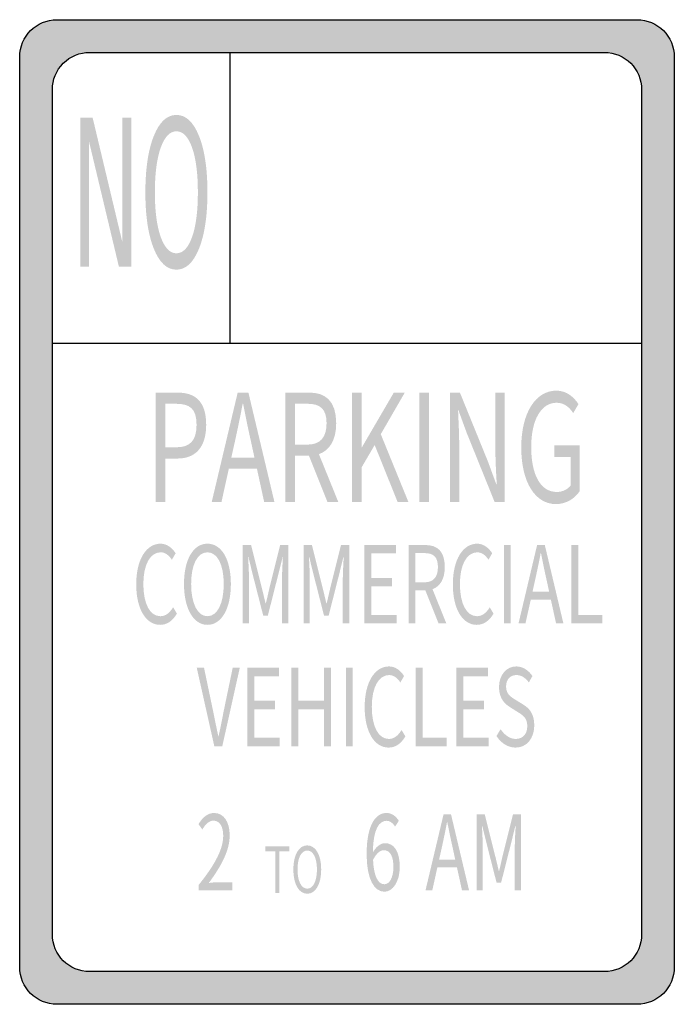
# Model space of a CAD drawing. Header units: inches. Extents: x -0.5 to 0.5, y -0.75 to 0.75.
import ezdxf

# ---------------------------------------------------------------- set-up
doc = ezdxf.new("R2010")
doc.units = ezdxf.units.IN
doc.header["$MEASUREMENT"] = 0

msp = doc.modelspace()

# ---------------------------------------------------------------- hatches: boundary and pattern name
h = msp.add_hatch(color=7)
edge = h.paths.add_edge_path()
edge.add_line((-0.443, 0.7521), (0.443, 0.7521))
edge.add_spline(control_points=[(0.443, 0.7521), (0.4745, 0.7521), (0.5, 0.7266), (0.5, 0.6951)], knot_values=[0, 0, 0, 0, 1, 1, 1, 1], degree=3, periodic=0)
edge.add_line((0.5, 0.6951), (0.5, -0.6951))
edge.add_spline(control_points=[(0.5, -0.6951), (0.5, -0.7266), (0.4745, -0.7521), (0.443, -0.7521)], knot_values=[0, 0, 0, 0, 1, 1, 1, 1], degree=3, periodic=0)
edge.add_line((0.443, -0.7521), (-0.443, -0.7521))
edge.add_spline(control_points=[(-0.443, -0.7521), (-0.4745, -0.7521), (-0.5, -0.7266), (-0.5, -0.6951)], knot_values=[0, 0, 0, 0, 1, 1, 1, 1], degree=3, periodic=0)
edge.add_line((-0.5, -0.6951), (-0.5, 0.6951))
edge.add_spline(control_points=[(-0.5, 0.6951), (-0.5, 0.7266), (-0.4745, 0.7521), (-0.443, 0.7521)], knot_values=[0, 0, 0, 0, 1, 1, 1, 1], degree=3, periodic=0)
edge = h.paths.add_edge_path(flags=0)
edge.add_line((-0.3931, 0.7022), (0.3931, 0.7022))
edge.add_spline(control_points=[(0.3931, 0.7022), (0.4246, 0.7022), (0.4501, 0.6767), (0.4501, 0.6452)], knot_values=[0, 0, 0, 0, 1, 1, 1, 1], degree=3, periodic=0)
edge.add_line((0.4501, 0.6452), (0.4501, -0.6452))
edge.add_spline(control_points=[(0.4501, -0.6452), (0.4501, -0.6767), (0.4246, -0.7022), (0.3931, -0.7022)], knot_values=[0, 0, 0, 0, 1, 1, 1, 1], degree=3, periodic=0)
edge.add_line((0.3931, -0.7022), (-0.3931, -0.7022))
edge.add_spline(control_points=[(-0.3931, -0.7022), (-0.4246, -0.7022), (-0.4501, -0.6767), (-0.4501, -0.6452)], knot_values=[0, 0, 0, 0, 1, 1, 1, 1], degree=3, periodic=0)
edge.add_line((-0.4501, -0.6452), (-0.4501, 0.6452))
edge.add_spline(control_points=[(-0.4501, 0.6452), (-0.4501, 0.6603), (-0.4441, 0.6748), (-0.4334, 0.6855), (-0.4227, 0.6962), (-0.4083, 0.7022), (-0.3931, 0.7022)], knot_values=[0, 0, 0, 0, 1, 1, 1, 2, 2, 2, 2], degree=3, periodic=0)
for points in [[(-0.4073, 0.6025), (-0.3886, 0.6025), (-0.3431, 0.4119), (-0.3431, 0.6025), (-0.3297, 0.6025), (-0.3297, 0.3746), (-0.3484, 0.3746), (-0.3939, 0.5652), (-0.3939, 0.3746), (-0.4073, 0.3746), (-0.4073, 0.6025)], [(0.0075, 0.0151), (0.0222, 0.0151), (0.0222, 0.068), (0.0423, 0.1023), (0.0774, 0.0151), (0.0939, 0.0151), (0.0516, 0.1189), (0.0883, 0.1824), (0.0715, 0.1824), (0.0225, 0.0984), (0.0222, 0.0984), (0.0222, 0.1824), (0.0075, 0.1824), (0.0075, 0.0151)], [(0.1107, 0.0151), (0.1254, 0.0151), (0.1254, 0.1824), (0.1107, 0.1824), (0.1107, 0.0151)], [(0.0266, -0.1703), (0.0761, -0.1703), (0.0761, -0.1574), (0.0371, -0.1574), (0.0371, -0.1138), (0.0689, -0.1138), (0.0689, -0.1009), (0.0371, -0.1009), (0.0371, -0.0633), (0.0749, -0.0633), (0.0749, -0.0505), (0.0266, -0.0505), (0.0266, -0.1703)], [(0.2396, -0.1703), (0.2501, -0.1703), (0.2501, -0.0505), (0.2396, -0.0505), (0.2396, -0.1703)], [(0.3427, -0.1703), (0.3899, -0.1703), (0.3899, -0.1574), (0.3532, -0.1574), (0.3532, -0.0505), (0.3427, -0.0505), (0.3427, -0.1703)], [(-0.1523, -0.3578), (-0.1027, -0.3578), (-0.1027, -0.3449), (-0.1417, -0.3449), (-0.1417, -0.3013), (-0.1099, -0.3013), (-0.1099, -0.2884), (-0.1417, -0.2884), (-0.1417, -0.2508), (-0.104, -0.2508), (-0.104, -0.238), (-0.1523, -0.238), (-0.1523, -0.3578)], [(-0.0849, -0.3578), (-0.0743, -0.3578), (-0.0743, -0.3013), (-0.0352, -0.3013), (-0.0352, -0.3578), (-0.0246, -0.3578), (-0.0246, -0.238), (-0.0352, -0.238), (-0.0352, -0.2882), (-0.0743, -0.2882), (-0.0743, -0.238), (-0.0849, -0.238), (-0.0849, -0.3578)], [(-0.0016, -0.3578), (0.0089, -0.3578), (0.0089, -0.238), (-0.0016, -0.238), (-0.0016, -0.3578)], [(0.1049, -0.3578), (0.1522, -0.3578), (0.1522, -0.3449), (0.1154, -0.3449), (0.1154, -0.238), (0.1049, -0.238), (0.1049, -0.3578)], [(0.167, -0.3578), (0.2166, -0.3578), (0.2166, -0.3449), (0.1776, -0.3449), (0.1776, -0.3013), (0.2094, -0.3013), (0.2094, -0.2884), (0.1776, -0.2884), (0.1776, -0.2508), (0.2153, -0.2508), (0.2153, -0.238), (0.167, -0.238), (0.167, -0.3578)], [(-0.1096, -0.582), (-0.1032, -0.582), (-0.1032, -0.5182), (-0.0881, -0.5182), (-0.0881, -0.5106), (-0.1247, -0.5106), (-0.1247, -0.5182), (-0.1096, -0.5182), (-0.1096, -0.582)]]:
    msp.add_hatch(color=7).paths.add_polyline_path(points)
h = msp.add_hatch(color=7)
edge = h.paths.add_edge_path()
edge.add_spline(control_points=[(-0.2606, 0.6066), (-0.2462, 0.6066), (-0.2347, 0.5959), (-0.2261, 0.5745), (-0.2175, 0.5531), (-0.2132, 0.5243), (-0.2132, 0.4883), (-0.2132, 0.4524), (-0.2175, 0.4237), (-0.2261, 0.4023), (-0.2347, 0.3809), (-0.2462, 0.3702), (-0.2606, 0.3702), (-0.275, 0.3702), (-0.2865, 0.3809), (-0.2951, 0.4022), (-0.3037, 0.4236), (-0.308, 0.4523), (-0.308, 0.4883), (-0.308, 0.5243), (-0.3037, 0.5531), (-0.2951, 0.5745), (-0.2865, 0.5959), (-0.275, 0.6066), (-0.2606, 0.6066)], knot_values=[0, 0, 0, 0, 1, 1, 1, 2, 2, 2, 3, 3, 3, 4, 4, 4, 5, 5, 5, 6, 6, 6, 7, 7, 7, 8, 8, 8, 8], degree=3, periodic=0)
edge = h.paths.add_edge_path(flags=0)
edge.add_spline(control_points=[(-0.2606, 0.5816), (-0.2706, 0.5816), (-0.2786, 0.5732), (-0.2846, 0.5565), (-0.2905, 0.5399), (-0.2935, 0.5171), (-0.2935, 0.4883), (-0.2935, 0.4596), (-0.2905, 0.4369), (-0.2846, 0.4203), (-0.2786, 0.4036), (-0.2706, 0.3952), (-0.2606, 0.3952), (-0.2505, 0.3952), (-0.2425, 0.4036), (-0.2366, 0.4203), (-0.2307, 0.4369), (-0.2278, 0.4596), (-0.2278, 0.4883), (-0.2278, 0.5171), (-0.2307, 0.5399), (-0.2366, 0.5565), (-0.2425, 0.5732), (-0.2505, 0.5816), (-0.2606, 0.5816)], knot_values=[0, 0, 0, 0, 1, 1, 1, 2, 2, 2, 3, 3, 3, 4, 4, 4, 5, 5, 5, 6, 6, 6, 7, 7, 7, 8, 8, 8, 8], degree=3, periodic=0)
h = msp.add_hatch(color=7)
edge = h.paths.add_edge_path()
edge.add_line((-0.2923, 0.0151), (-0.2776, 0.0151))
edge.add_line((-0.2776, 0.0151), (-0.2776, 0.0817))
edge.add_line((-0.2776, 0.0817), (-0.2583, 0.0817))
edge.add_spline(control_points=[(-0.2583, 0.0817), (-0.2326, 0.0817), (-0.2151, 0.0979), (-0.2151, 0.1333), (-0.2151, 0.1699), (-0.2327, 0.1824), (-0.2589, 0.1824)], knot_values=[0, 0, 0, 0, 1, 1, 1, 2, 2, 2, 2], degree=3, periodic=0)
edge.add_line((-0.2589, 0.1824), (-0.2923, 0.1824))
edge.add_line((-0.2923, 0.1824), (-0.2923, 0.0151))
edge = h.paths.add_edge_path(flags=0)
edge.add_line((-0.2776, 0.0989), (-0.2776, 0.1653))
edge.add_line((-0.2776, 0.1653), (-0.2609, 0.1653))
edge.add_spline(control_points=[(-0.2609, 0.1653), (-0.2402, 0.1653), (-0.2298, 0.1578), (-0.2298, 0.1333), (-0.2298, 0.1094), (-0.2396, 0.0989), (-0.2602, 0.0989)], knot_values=[0, 0, 0, 0, 1, 1, 1, 2, 2, 2, 2], degree=3, periodic=0)
edge.add_line((-0.2602, 0.0989), (-0.2776, 0.0989))
h = msp.add_hatch(color=7)
h.paths.add_polyline_path([(-0.2067, 0.0151), (-0.1918, 0.0151), (-0.1805, 0.0662), (-0.1376, 0.0662), (-0.1265, 0.0151), (-0.1108, 0.0151), (-0.1506, 0.1824), (-0.167, 0.1824), (-0.2067, 0.0151)])
edge = h.paths.add_edge_path(flags=0)
edge.add_line((-0.1768, 0.0829), (-0.171, 0.1087))
edge.add_spline(control_points=[(-0.171, 0.1087), (-0.1669, 0.1276), (-0.1631, 0.1457), (-0.1594, 0.1653)], knot_values=[0, 0, 0, 0, 1, 1, 1, 1], degree=3, periodic=0)
edge.add_line((-0.1594, 0.1653), (-0.1587, 0.1653))
edge.add_spline(control_points=[(-0.1587, 0.1653), (-0.1549, 0.1459), (-0.1512, 0.1276), (-0.1469, 0.1087)], knot_values=[0, 0, 0, 0, 1, 1, 1, 1], degree=3, periodic=0)
edge.add_line((-0.1469, 0.1087), (-0.1413, 0.0829))
edge.add_line((-0.1413, 0.0829), (-0.1768, 0.0829))
h = msp.add_hatch(color=7)
edge = h.paths.add_edge_path()
edge.add_line((-0.0298, 0.0151), (-0.0132, 0.0151))
edge.add_line((-0.0132, 0.0151), (-0.0429, 0.0884))
edge.add_spline(control_points=[(-0.0429, 0.0884), (-0.0271, 0.0938), (-0.0165, 0.1094), (-0.0165, 0.1356), (-0.0165, 0.1703), (-0.0336, 0.1824), (-0.0574, 0.1824)], knot_values=[0, 0, 0, 0, 1, 1, 1, 2, 2, 2, 2], degree=3, periodic=0)
edge.add_line((-0.0574, 0.1824), (-0.094, 0.1824))
edge.add_line((-0.094, 0.1824), (-0.094, 0.0151))
edge.add_line((-0.094, 0.0151), (-0.0793, 0.0151))
edge.add_line((-0.0793, 0.0151), (-0.0793, 0.0861))
edge.add_line((-0.0793, 0.0861), (-0.0582, 0.0861))
edge.add_line((-0.0582, 0.0861), (-0.0298, 0.0151))
edge = h.paths.add_edge_path(flags=0)
edge.add_line((-0.0793, 0.103), (-0.0793, 0.1653))
edge.add_line((-0.0793, 0.1653), (-0.0597, 0.1653))
edge.add_spline(control_points=[(-0.0597, 0.1653), (-0.0413, 0.1653), (-0.0312, 0.1575), (-0.0312, 0.1356), (-0.0312, 0.1137), (-0.0413, 0.103), (-0.0597, 0.103)], knot_values=[0, 0, 0, 0, 1, 1, 1, 2, 2, 2, 2], degree=3, periodic=0)
edge.add_line((-0.0597, 0.103), (-0.0793, 0.103))
h = msp.add_hatch(color=7)
edge = h.paths.add_edge_path()
edge.add_line((0.1575, 0.0151), (0.1714, 0.0151))
edge.add_line((0.1714, 0.0151), (0.1714, 0.103))
edge.add_spline(control_points=[(0.1714, 0.103), (0.1714, 0.1205), (0.1703, 0.1384), (0.1697, 0.1552)], knot_values=[0, 0, 0, 0, 1, 1, 1, 1], degree=3, periodic=0)
edge.add_line((0.1697, 0.1552), (0.1703, 0.1552))
edge.add_line((0.1703, 0.1552), (0.1829, 0.1208))
edge.add_line((0.1829, 0.1208), (0.2256, 0.0151))
edge.add_line((0.2256, 0.0151), (0.2408, 0.0151))
edge.add_line((0.2408, 0.0151), (0.2408, 0.1824))
edge.add_line((0.2408, 0.1824), (0.2267, 0.1824))
edge.add_line((0.2267, 0.1824), (0.2267, 0.0954))
edge.add_spline(control_points=[(0.2267, 0.0954), (0.2267, 0.0781), (0.2278, 0.0591), (0.2288, 0.0425)], knot_values=[0, 0, 0, 0, 1, 1, 1, 1], degree=3, periodic=0)
edge.add_line((0.2288, 0.0425), (0.228, 0.0425))
edge.add_line((0.228, 0.0425), (0.2154, 0.0769))
edge.add_line((0.2154, 0.0769), (0.1725, 0.1824))
edge.add_line((0.1725, 0.1824), (0.1575, 0.1824))
edge.add_line((0.1575, 0.1824), (0.1575, 0.0151))
h = msp.add_hatch(color=7)
edge = h.paths.add_edge_path()
edge.add_spline(control_points=[(0.3191, 0.0121), (0.3347, 0.0121), (0.3477, 0.0203), (0.3552, 0.0315)], knot_values=[0, 0, 0, 0, 1, 1, 1, 1], degree=3, periodic=0)
edge.add_line((0.3552, 0.0315), (0.3552, 0.1018))
edge.add_line((0.3552, 0.1018), (0.3167, 0.1018))
edge.add_line((0.3167, 0.1018), (0.3167, 0.0842))
edge.add_line((0.3167, 0.0842), (0.3416, 0.0842))
edge.add_line((0.3416, 0.0842), (0.3416, 0.0404))
edge.add_spline(control_points=[(0.3416, 0.0404), (0.337, 0.0343), (0.3288, 0.0306), (0.3205, 0.0306), (0.2954, 0.0306), (0.2814, 0.0571), (0.2814, 0.0993), (0.2814, 0.1411), (0.2967, 0.1669), (0.3203, 0.1669), (0.332, 0.1669), (0.3397, 0.1598), (0.3456, 0.1511)], knot_values=[0, 0, 0, 0, 1, 1, 1, 2, 2, 2, 3, 3, 3, 4, 4, 4, 4], degree=3, periodic=0)
edge.add_line((0.3456, 0.1511), (0.3536, 0.1648))
edge.add_spline(control_points=[(0.3536, 0.1648), (0.3469, 0.1749), (0.3362, 0.1854), (0.3199, 0.1854), (0.2889, 0.1854), (0.2662, 0.1527), (0.2662, 0.0986), (0.2662, 0.0443), (0.2882, 0.0121), (0.3191, 0.0121)], knot_values=[0, 0, 0, 0, 1, 1, 1, 2, 2, 2, 3, 3, 3, 3], degree=3, periodic=0)
h = msp.add_hatch(color=7)
edge = h.paths.add_edge_path()
edge.add_spline(control_points=[(-0.2855, -0.1724), (-0.2746, -0.1724), (-0.2664, -0.1662), (-0.2598, -0.1553)], knot_values=[0, 0, 0, 0, 1, 1, 1, 1], degree=3, periodic=0)
edge.add_line((-0.2598, -0.1553), (-0.2656, -0.1456))
edge.add_spline(control_points=[(-0.2656, -0.1456), (-0.271, -0.1541), (-0.277, -0.1592), (-0.285, -0.1592), (-0.3011, -0.1592), (-0.3111, -0.1402), (-0.3111, -0.11), (-0.3111, -0.0801), (-0.3005, -0.0616), (-0.2847, -0.0616), (-0.2775, -0.0616), (-0.272, -0.0662), (-0.2675, -0.0729)], knot_values=[0, 0, 0, 0, 1, 1, 1, 2, 2, 2, 3, 3, 3, 4, 4, 4, 4], degree=3, periodic=0)
edge.add_line((-0.2675, -0.0729), (-0.2618, -0.0631))
edge.add_spline(control_points=[(-0.2618, -0.0631), (-0.2666, -0.0554), (-0.2746, -0.0484), (-0.2848, -0.0484), (-0.3061, -0.0484), (-0.322, -0.0718), (-0.322, -0.1105), (-0.322, -0.1494), (-0.3064, -0.1724), (-0.2855, -0.1724)], knot_values=[0, 0, 0, 0, 1, 1, 1, 2, 2, 2, 3, 3, 3, 3], degree=3, periodic=0)
h = msp.add_hatch(color=7)
edge = h.paths.add_edge_path()
edge.add_spline(control_points=[(-0.2132, -0.1724), (-0.1921, -0.1724), (-0.1774, -0.1484), (-0.1774, -0.11), (-0.1774, -0.0716), (-0.1921, -0.0484), (-0.2132, -0.0484), (-0.2342, -0.0484), (-0.249, -0.0716), (-0.249, -0.11), (-0.249, -0.1484), (-0.2342, -0.1724), (-0.2132, -0.1724)], knot_values=[0, 0, 0, 0, 1, 1, 1, 2, 2, 2, 3, 3, 3, 4, 4, 4, 4], degree=3, periodic=0)
edge = h.paths.add_edge_path(flags=0)
edge.add_spline(control_points=[(-0.2132, -0.1592), (-0.2283, -0.1592), (-0.2381, -0.1399), (-0.2381, -0.11), (-0.2381, -0.0801), (-0.2283, -0.0616), (-0.2132, -0.0616), (-0.1981, -0.0616), (-0.1883, -0.0801), (-0.1883, -0.11), (-0.1883, -0.1399), (-0.1981, -0.1592), (-0.2132, -0.1592)], knot_values=[0, 0, 0, 0, 1, 1, 1, 2, 2, 2, 3, 3, 3, 4, 4, 4, 4], degree=3, periodic=0)
h = msp.add_hatch(color=7)
edge = h.paths.add_edge_path()
edge.add_line((-0.1592, -0.1703), (-0.1497, -0.1703))
edge.add_line((-0.1497, -0.1703), (-0.1497, -0.104))
edge.add_spline(control_points=[(-0.1497, -0.104), (-0.1497, -0.0937), (-0.1504, -0.0791), (-0.1511, -0.0687)], knot_values=[0, 0, 0, 0, 1, 1, 1, 1], degree=3, periodic=0)
edge.add_line((-0.1511, -0.0687), (-0.1506, -0.0687))
edge.add_line((-0.1506, -0.0687), (-0.1439, -0.096))
edge.add_line((-0.1439, -0.096), (-0.128, -0.1582))
edge.add_line((-0.128, -0.1582), (-0.1209, -0.1582))
edge.add_line((-0.1209, -0.1582), (-0.1051, -0.096))
edge.add_line((-0.1051, -0.096), (-0.0983, -0.0687))
edge.add_line((-0.0983, -0.0687), (-0.0979, -0.0687))
edge.add_spline(control_points=[(-0.0979, -0.0687), (-0.0985, -0.0791), (-0.0993, -0.0937), (-0.0993, -0.104)], knot_values=[0, 0, 0, 0, 1, 1, 1, 1], degree=3, periodic=0)
edge.add_line((-0.0993, -0.104), (-0.0993, -0.1703))
edge.add_line((-0.0993, -0.1703), (-0.0894, -0.1703))
edge.add_line((-0.0894, -0.1703), (-0.0894, -0.0505))
edge.add_line((-0.0894, -0.0505), (-0.1021, -0.0505))
edge.add_line((-0.1021, -0.0505), (-0.1181, -0.1146))
edge.add_spline(control_points=[(-0.1181, -0.1146), (-0.1201, -0.1228), (-0.1218, -0.1313), (-0.124, -0.1396)], knot_values=[0, 0, 0, 0, 1, 1, 1, 1], degree=3, periodic=0)
edge.add_line((-0.124, -0.1396), (-0.1244, -0.1396))
edge.add_spline(control_points=[(-0.1244, -0.1396), (-0.1265, -0.1313), (-0.1283, -0.1228), (-0.1305, -0.1146)], knot_values=[0, 0, 0, 0, 1, 1, 1, 1], degree=3, periodic=0)
edge.add_line((-0.1305, -0.1146), (-0.1465, -0.0505))
edge.add_line((-0.1465, -0.0505), (-0.1592, -0.0505))
edge.add_line((-0.1592, -0.0505), (-0.1592, -0.1703))
h = msp.add_hatch(color=7)
edge = h.paths.add_edge_path()
edge.add_line((-0.0663, -0.1703), (-0.0568, -0.1703))
edge.add_line((-0.0568, -0.1703), (-0.0568, -0.104))
edge.add_spline(control_points=[(-0.0568, -0.104), (-0.0568, -0.0937), (-0.0575, -0.0791), (-0.0582, -0.0687)], knot_values=[0, 0, 0, 0, 1, 1, 1, 1], degree=3, periodic=0)
edge.add_line((-0.0582, -0.0687), (-0.0577, -0.0687))
edge.add_line((-0.0577, -0.0687), (-0.051, -0.096))
edge.add_line((-0.051, -0.096), (-0.0351, -0.1582))
edge.add_line((-0.0351, -0.1582), (-0.028, -0.1582))
edge.add_line((-0.028, -0.1582), (-0.0122, -0.096))
edge.add_line((-0.0122, -0.096), (-0.0055, -0.0687))
edge.add_line((-0.0055, -0.0687), (-0.005, -0.0687))
edge.add_spline(control_points=[(-0.005, -0.0687), (-0.0056, -0.0791), (-0.0064, -0.0937), (-0.0064, -0.104)], knot_values=[0, 0, 0, 0, 1, 1, 1, 1], degree=3, periodic=0)
edge.add_line((-0.0064, -0.104), (-0.0064, -0.1703))
edge.add_line((-0.0064, -0.1703), (0.0035, -0.1703))
edge.add_line((0.0035, -0.1703), (0.0035, -0.0505))
edge.add_line((0.0035, -0.0505), (-0.0092, -0.0505))
edge.add_line((-0.0092, -0.0505), (-0.0252, -0.1146))
edge.add_spline(control_points=[(-0.0252, -0.1146), (-0.0272, -0.1228), (-0.0289, -0.1313), (-0.0311, -0.1396)], knot_values=[0, 0, 0, 0, 1, 1, 1, 1], degree=3, periodic=0)
edge.add_line((-0.0311, -0.1396), (-0.0315, -0.1396))
edge.add_spline(control_points=[(-0.0315, -0.1396), (-0.0336, -0.1313), (-0.0354, -0.1228), (-0.0376, -0.1146)], knot_values=[0, 0, 0, 0, 1, 1, 1, 1], degree=3, periodic=0)
edge.add_line((-0.0376, -0.1146), (-0.0536, -0.0505))
edge.add_line((-0.0536, -0.0505), (-0.0663, -0.0505))
edge.add_line((-0.0663, -0.0505), (-0.0663, -0.1703))
h = msp.add_hatch(color=7)
edge = h.paths.add_edge_path()
edge.add_line((0.1399, -0.1703), (0.1518, -0.1703))
edge.add_line((0.1518, -0.1703), (0.1306, -0.1179))
edge.add_spline(control_points=[(0.1306, -0.1179), (0.1419, -0.1139), (0.1494, -0.1028), (0.1494, -0.084), (0.1494, -0.0592), (0.1372, -0.0505), (0.1202, -0.0505)], knot_values=[0, 0, 0, 0, 1, 1, 1, 2, 2, 2, 2], degree=3, periodic=0)
edge.add_line((0.1202, -0.0505), (0.094, -0.0505))
edge.add_line((0.094, -0.0505), (0.094, -0.1703))
edge.add_line((0.094, -0.1703), (0.1045, -0.1703))
edge.add_line((0.1045, -0.1703), (0.1045, -0.1195))
edge.add_line((0.1045, -0.1195), (0.1196, -0.1195))
edge.add_line((0.1196, -0.1195), (0.1399, -0.1703))
edge = h.paths.add_edge_path(flags=0)
edge.add_line((0.1045, -0.1074), (0.1045, -0.0628))
edge.add_line((0.1045, -0.0628), (0.1186, -0.0628))
edge.add_spline(control_points=[(0.1186, -0.0628), (0.1317, -0.0628), (0.1389, -0.0683), (0.1389, -0.084), (0.1389, -0.0997), (0.1317, -0.1074), (0.1186, -0.1074)], knot_values=[0, 0, 0, 0, 1, 1, 1, 2, 2, 2, 2], degree=3, periodic=0)
edge.add_line((0.1186, -0.1074), (0.1045, -0.1074))
h = msp.add_hatch(color=7)
edge = h.paths.add_edge_path()
edge.add_spline(control_points=[(0.1982, -0.1724), (0.209, -0.1724), (0.2173, -0.1662), (0.2239, -0.1553)], knot_values=[0, 0, 0, 0, 1, 1, 1, 1], degree=3, periodic=0)
edge.add_line((0.2239, -0.1553), (0.2181, -0.1456))
edge.add_spline(control_points=[(0.2181, -0.1456), (0.2127, -0.1541), (0.2066, -0.1592), (0.1986, -0.1592), (0.1826, -0.1592), (0.1725, -0.1402), (0.1725, -0.11), (0.1725, -0.0801), (0.1832, -0.0616), (0.199, -0.0616), (0.2062, -0.0616), (0.2117, -0.0662), (0.2161, -0.0729)], knot_values=[0, 0, 0, 0, 1, 1, 1, 2, 2, 2, 3, 3, 3, 4, 4, 4, 4], degree=3, periodic=0)
edge.add_line((0.2161, -0.0729), (0.2218, -0.0631))
edge.add_spline(control_points=[(0.2218, -0.0631), (0.217, -0.0554), (0.209, -0.0484), (0.1989, -0.0484), (0.1776, -0.0484), (0.1617, -0.0718), (0.1617, -0.1105), (0.1617, -0.1494), (0.1772, -0.1724), (0.1982, -0.1724)], knot_values=[0, 0, 0, 0, 1, 1, 1, 2, 2, 2, 3, 3, 3, 3], degree=3, periodic=0)
h = msp.add_hatch(color=7)
h.paths.add_polyline_path([(0.262, -0.1703), (0.2726, -0.1703), (0.2808, -0.1337), (0.3114, -0.1337), (0.3194, -0.1703), (0.3306, -0.1703), (0.3022, -0.0505), (0.2904, -0.0505), (0.262, -0.1703)])
edge = h.paths.add_edge_path(flags=0)
edge.add_line((0.2834, -0.1218), (0.2875, -0.1033))
edge.add_spline(control_points=[(0.2875, -0.1033), (0.2905, -0.0898), (0.2932, -0.0768), (0.2959, -0.0628)], knot_values=[0, 0, 0, 0, 1, 1, 1, 1], degree=3, periodic=0)
edge.add_line((0.2959, -0.0628), (0.2963, -0.0628))
edge.add_spline(control_points=[(0.2963, -0.0628), (0.2991, -0.0767), (0.3017, -0.0898), (0.3048, -0.1033)], knot_values=[0, 0, 0, 0, 1, 1, 1, 1], degree=3, periodic=0)
edge.add_line((0.3048, -0.1033), (0.3088, -0.1218))
edge.add_line((0.3088, -0.1218), (0.2834, -0.1218))
h = msp.add_hatch(color=7)
edge = h.paths.add_edge_path()
edge.add_line((-0.2027, -0.3578), (-0.1905, -0.3578))
edge.add_line((-0.1905, -0.3578), (-0.1638, -0.238))
edge.add_line((-0.1638, -0.238), (-0.1746, -0.238))
edge.add_line((-0.1746, -0.238), (-0.1881, -0.3029))
edge.add_spline(control_points=[(-0.1881, -0.3029), (-0.1909, -0.317), (-0.193, -0.3284), (-0.1962, -0.3425)], knot_values=[0, 0, 0, 0, 1, 1, 1, 1], degree=3, periodic=0)
edge.add_line((-0.1962, -0.3425), (-0.1966, -0.3425))
edge.add_spline(control_points=[(-0.1966, -0.3425), (-0.1997, -0.3284), (-0.2019, -0.317), (-0.2048, -0.3029)], knot_values=[0, 0, 0, 0, 1, 1, 1, 1], degree=3, periodic=0)
edge.add_line((-0.2048, -0.3029), (-0.2184, -0.238))
edge.add_line((-0.2184, -0.238), (-0.2295, -0.238))
edge.add_line((-0.2295, -0.238), (-0.2027, -0.3578))
h = msp.add_hatch(color=7)
edge = h.paths.add_edge_path()
edge.add_spline(control_points=[(0.0635, -0.3599), (0.0744, -0.3599), (0.0826, -0.3537), (0.0892, -0.3428)], knot_values=[0, 0, 0, 0, 1, 1, 1, 1], degree=3, periodic=0)
edge.add_line((0.0892, -0.3428), (0.0834, -0.3331))
edge.add_spline(control_points=[(0.0834, -0.3331), (0.078, -0.3416), (0.072, -0.3467), (0.064, -0.3467), (0.0479, -0.3467), (0.0379, -0.3278), (0.0379, -0.2975), (0.0379, -0.2676), (0.0485, -0.2491), (0.0643, -0.2491), (0.0715, -0.2491), (0.077, -0.2537), (0.0815, -0.2604)], knot_values=[0, 0, 0, 0, 1, 1, 1, 2, 2, 2, 3, 3, 3, 4, 4, 4, 4], degree=3, periodic=0)
edge.add_line((0.0815, -0.2604), (0.0872, -0.2506))
edge.add_spline(control_points=[(0.0872, -0.2506), (0.0824, -0.2429), (0.0744, -0.2359), (0.0642, -0.2359), (0.0429, -0.2359), (0.027, -0.2593), (0.027, -0.298), (0.027, -0.3369), (0.0426, -0.3599), (0.0635, -0.3599)], knot_values=[0, 0, 0, 0, 1, 1, 1, 2, 2, 2, 3, 3, 3, 3], degree=3, periodic=0)
h = msp.add_hatch(color=7)
edge = h.paths.add_edge_path()
edge.add_spline(control_points=[(0.2576, -0.3599), (0.2751, -0.3599), (0.2861, -0.3449), (0.2861, -0.326), (0.2861, -0.3081), (0.2786, -0.3), (0.2688, -0.2939)], knot_values=[0, 0, 0, 0, 1, 1, 1, 2, 2, 2, 2], degree=3, periodic=0)
edge.add_line((0.2688, -0.2939), (0.2569, -0.2866))
edge.add_spline(control_points=[(0.2569, -0.2866), (0.2504, -0.2826), (0.243, -0.2782), (0.243, -0.2665), (0.243, -0.2558), (0.2492, -0.2491), (0.2587, -0.2491), (0.2664, -0.2491), (0.2726, -0.2534), (0.2778, -0.2603)], knot_values=[0, 0, 0, 0, 1, 1, 1, 2, 2, 2, 3, 3, 3, 3], degree=3, periodic=0)
edge.add_line((0.2778, -0.2603), (0.2833, -0.2506))
edge.add_spline(control_points=[(0.2833, -0.2506), (0.2774, -0.242), (0.2686, -0.2359), (0.2587, -0.2359), (0.2434, -0.2359), (0.2322, -0.2491), (0.2322, -0.2676), (0.2322, -0.2851), (0.2415, -0.2936), (0.2493, -0.2983)], knot_values=[0, 0, 0, 0, 1, 1, 1, 2, 2, 2, 3, 3, 3, 3], degree=3, periodic=0)
edge.add_line((0.2493, -0.2983), (0.2613, -0.3059))
edge.add_spline(control_points=[(0.2613, -0.3059), (0.2693, -0.3109), (0.2754, -0.3148), (0.2754, -0.3273), (0.2754, -0.3389), (0.2688, -0.3467), (0.2577, -0.3467), (0.249, -0.3467), (0.2406, -0.3408), (0.2346, -0.3318)], knot_values=[0, 0, 0, 0, 1, 1, 1, 2, 2, 2, 3, 3, 3, 3], degree=3, periodic=0)
edge.add_line((0.2346, -0.3318), (0.2283, -0.3423))
edge.add_spline(control_points=[(0.2283, -0.3423), (0.2355, -0.3531), (0.2457, -0.3599), (0.2576, -0.3599)], knot_values=[0, 0, 0, 0, 1, 1, 1, 1], degree=3, periodic=0)
h = msp.add_hatch(color=7)
edge = h.paths.add_edge_path()
edge.add_line((-0.2264, -0.5781), (-0.1753, -0.5781))
edge.add_line((-0.1753, -0.5781), (-0.1753, -0.5656))
edge.add_line((-0.1753, -0.5656), (-0.1978, -0.5656))
edge.add_spline(control_points=[(-0.1978, -0.5656), (-0.2019, -0.5656), (-0.2069, -0.5662), (-0.2111, -0.5667)], knot_values=[0, 0, 0, 0, 1, 1, 1, 1], degree=3, periodic=0)
edge.add_spline(control_points=[(-0.2111, -0.5667), (-0.192, -0.5408), (-0.1792, -0.5172), (-0.1792, -0.4939), (-0.1792, -0.4733), (-0.1884, -0.4598), (-0.2029, -0.4598), (-0.2132, -0.4598), (-0.2203, -0.4665), (-0.2269, -0.4768)], knot_values=[0, 0, 0, 0, 1, 1, 1, 2, 2, 2, 3, 3, 3, 3], degree=3, periodic=0)
edge.add_line((-0.2269, -0.4768), (-0.221, -0.485))
edge.add_spline(control_points=[(-0.221, -0.485), (-0.2164, -0.4773), (-0.2108, -0.4715), (-0.2041, -0.4715), (-0.194, -0.4715), (-0.1891, -0.4812), (-0.1891, -0.4945), (-0.1891, -0.5145), (-0.2009, -0.5377), (-0.2264, -0.5695)], knot_values=[0, 0, 0, 0, 1, 1, 1, 2, 2, 2, 3, 3, 3, 3], degree=3, periodic=0)
edge.add_line((-0.2264, -0.5695), (-0.2264, -0.5781))
h = msp.add_hatch(color=7)
edge = h.paths.add_edge_path()
edge.add_spline(control_points=[(0.0572, -0.5801), (0.0698, -0.5801), (0.0806, -0.5649), (0.0806, -0.5424), (0.0806, -0.518), (0.0717, -0.5059), (0.058, -0.5059), (0.0516, -0.5059), (0.0445, -0.5112), (0.0395, -0.5199)], knot_values=[0, 0, 0, 0, 1, 1, 1, 2, 2, 2, 3, 3, 3, 3], degree=3, periodic=0)
edge.add_spline(control_points=[(0.0395, -0.5199), (0.04, -0.4839), (0.0492, -0.4717), (0.0605, -0.4717), (0.0654, -0.4717), (0.0703, -0.4752), (0.0734, -0.4806)], knot_values=[0, 0, 0, 0, 1, 1, 1, 2, 2, 2, 2], degree=3, periodic=0)
edge.add_line((0.0734, -0.4806), (0.0792, -0.4717))
edge.add_spline(control_points=[(0.0792, -0.4717), (0.0746, -0.4647), (0.0685, -0.4598), (0.0601, -0.4598), (0.0443, -0.4598), (0.03, -0.4771), (0.03, -0.5226), (0.03, -0.561), (0.0416, -0.5801), (0.0572, -0.5801)], knot_values=[0, 0, 0, 0, 1, 1, 1, 2, 2, 2, 3, 3, 3, 3], degree=3, periodic=0)
edge = h.paths.add_edge_path(flags=0)
edge.add_spline(control_points=[(0.0398, -0.5315), (0.0451, -0.5207), (0.0513, -0.5167), (0.0563, -0.5167), (0.0662, -0.5167), (0.0709, -0.5267), (0.0709, -0.5424), (0.0709, -0.5583), (0.0649, -0.5687), (0.0572, -0.5687), (0.047, -0.5687), (0.0409, -0.5556), (0.0398, -0.5315)], knot_values=[0, 0, 0, 0, 1, 1, 1, 2, 2, 2, 3, 3, 3, 4, 4, 4, 4], degree=3, periodic=0)
h = msp.add_hatch(color=7)
h.paths.add_polyline_path([(0.1199, -0.5781), (0.1303, -0.5781), (0.1381, -0.5426), (0.1679, -0.5426), (0.1757, -0.5781), (0.1865, -0.5781), (0.1589, -0.4619), (0.1475, -0.4619), (0.1199, -0.5781)])
edge = h.paths.add_edge_path(flags=0)
edge.add_line((0.1407, -0.531), (0.1447, -0.5131))
edge.add_spline(control_points=[(0.1447, -0.5131), (0.1476, -0.4999), (0.1502, -0.4874), (0.1528, -0.4738)], knot_values=[0, 0, 0, 0, 1, 1, 1, 1], degree=3, periodic=0)
edge.add_line((0.1528, -0.4738), (0.1532, -0.4738))
edge.add_spline(control_points=[(0.1532, -0.4738), (0.1559, -0.4872), (0.1585, -0.4999), (0.1615, -0.5131)], knot_values=[0, 0, 0, 0, 1, 1, 1, 1], degree=3, periodic=0)
edge.add_line((0.1615, -0.5131), (0.1653, -0.531))
edge.add_line((0.1653, -0.531), (0.1407, -0.531))
h = msp.add_hatch(color=7)
edge = h.paths.add_edge_path()
edge.add_line((0.1982, -0.5781), (0.2074, -0.5781))
edge.add_line((0.2074, -0.5781), (0.2074, -0.5137))
edge.add_spline(control_points=[(0.2074, -0.5137), (0.2074, -0.5037), (0.2067, -0.4896), (0.2061, -0.4795)], knot_values=[0, 0, 0, 0, 1, 1, 1, 1], degree=3, periodic=0)
edge.add_line((0.2061, -0.4795), (0.2065, -0.4795))
edge.add_line((0.2065, -0.4795), (0.2131, -0.5059))
edge.add_line((0.2131, -0.5059), (0.2285, -0.5663))
edge.add_line((0.2285, -0.5663), (0.2354, -0.5663))
edge.add_line((0.2354, -0.5663), (0.2507, -0.5059))
edge.add_line((0.2507, -0.5059), (0.2572, -0.4795))
edge.add_line((0.2572, -0.4795), (0.2577, -0.4795))
edge.add_spline(control_points=[(0.2577, -0.4795), (0.2571, -0.4896), (0.2563, -0.5037), (0.2563, -0.5137)], knot_values=[0, 0, 0, 0, 1, 1, 1, 1], degree=3, periodic=0)
edge.add_line((0.2563, -0.5137), (0.2563, -0.5781))
edge.add_line((0.2563, -0.5781), (0.2659, -0.5781))
edge.add_line((0.2659, -0.5781), (0.2659, -0.4619))
edge.add_line((0.2659, -0.4619), (0.2536, -0.4619))
edge.add_line((0.2536, -0.4619), (0.238, -0.524))
edge.add_spline(control_points=[(0.238, -0.524), (0.2361, -0.5319), (0.2345, -0.5402), (0.2324, -0.5483)], knot_values=[0, 0, 0, 0, 1, 1, 1, 1], degree=3, periodic=0)
edge.add_line((0.2324, -0.5483), (0.2319, -0.5483))
edge.add_spline(control_points=[(0.2319, -0.5483), (0.2299, -0.5402), (0.2281, -0.5319), (0.226, -0.524)], knot_values=[0, 0, 0, 0, 1, 1, 1, 1], degree=3, periodic=0)
edge.add_line((0.226, -0.524), (0.2105, -0.4619))
edge.add_line((0.2105, -0.4619), (0.1982, -0.4619))
edge.add_line((0.1982, -0.4619), (0.1982, -0.5781))
h = msp.add_hatch(color=7)
edge = h.paths.add_edge_path()
edge.add_spline(control_points=[(-0.0607, -0.5832), (-0.0482, -0.5832), (-0.0394, -0.5689), (-0.0394, -0.5461), (-0.0394, -0.5232), (-0.0482, -0.5093), (-0.0607, -0.5093), (-0.0732, -0.5093), (-0.082, -0.5232), (-0.082, -0.5461), (-0.082, -0.5689), (-0.0732, -0.5832), (-0.0607, -0.5832)], knot_values=[0, 0, 0, 0, 1, 1, 1, 2, 2, 2, 3, 3, 3, 4, 4, 4, 4], degree=3, periodic=0)
edge = h.paths.add_edge_path(flags=0)
edge.add_spline(control_points=[(-0.0607, -0.5754), (-0.0697, -0.5754), (-0.0756, -0.5639), (-0.0756, -0.5461), (-0.0756, -0.5282), (-0.0697, -0.5172), (-0.0607, -0.5172), (-0.0517, -0.5172), (-0.0459, -0.5282), (-0.0459, -0.5461), (-0.0459, -0.5639), (-0.0517, -0.5754), (-0.0607, -0.5754)], knot_values=[0, 0, 0, 0, 1, 1, 1, 2, 2, 2, 3, 3, 3, 4, 4, 4, 4], degree=3, periodic=0)

# ---------------------------------------------------------------- linework, layer by layer
at = {"color": 7}
for p, q in [((-0.1789, 0.7022), (-0.1789, 0.2572)), ((0.4501, 0.2572), (-0.4501, 0.2572))]:
    msp.add_line(p, q, dxfattribs=at)
for points in [[(-0.443, 0.7521), (0.443, 0.7521)], [(-0.5, -0.6951), (-0.5, 0.6951)], [(-0.3931, 0.7022), (0.3931, 0.7022)], [(0.5, 0.6951), (0.5, -0.6951)], [(-0.4501, -0.6452), (-0.4501, 0.6452)], [(0.4501, 0.6452), (0.4501, -0.6452)], [(0.3931, -0.7022), (-0.3931, -0.7022)], [(0.443, -0.7521), (-0.443, -0.7521)]]:
    msp.add_lwpolyline(points, dxfattribs=at)
for points in [[(-0.5, 0.6951), (-0.5, 0.7266), (-0.4745, 0.7521), (-0.443, 0.7521)], [(0.443, 0.7521), (0.4745, 0.7521), (0.5, 0.7266), (0.5, 0.6951)], [(0.3931, 0.7022), (0.4246, 0.7022), (0.4501, 0.6767), (0.4501, 0.6452)], [(-0.3931, -0.7022), (-0.4246, -0.7022), (-0.4501, -0.6767), (-0.4501, -0.6452)], [(0.4501, -0.6452), (0.4501, -0.6767), (0.4246, -0.7022), (0.3931, -0.7022)], [(-0.443, -0.7521), (-0.4745, -0.7521), (-0.5, -0.7266), (-0.5, -0.6951)], [(0.5, -0.6951), (0.5, -0.7266), (0.4745, -0.7521), (0.443, -0.7521)]]:
    msp.add_open_spline(points, degree=3, dxfattribs=at)
msp.add_open_spline([(-0.4501, 0.6452), (-0.4501, 0.6603), (-0.4441, 0.6748), (-0.4334, 0.6855), (-0.4227, 0.6962), (-0.4083, 0.7022), (-0.3931, 0.7022)], degree=3, knots=[0, 0, 0, 0, 1, 1, 1, 2, 2, 2, 2], dxfattribs=at)

doc.saveas('drawing.dxf')
